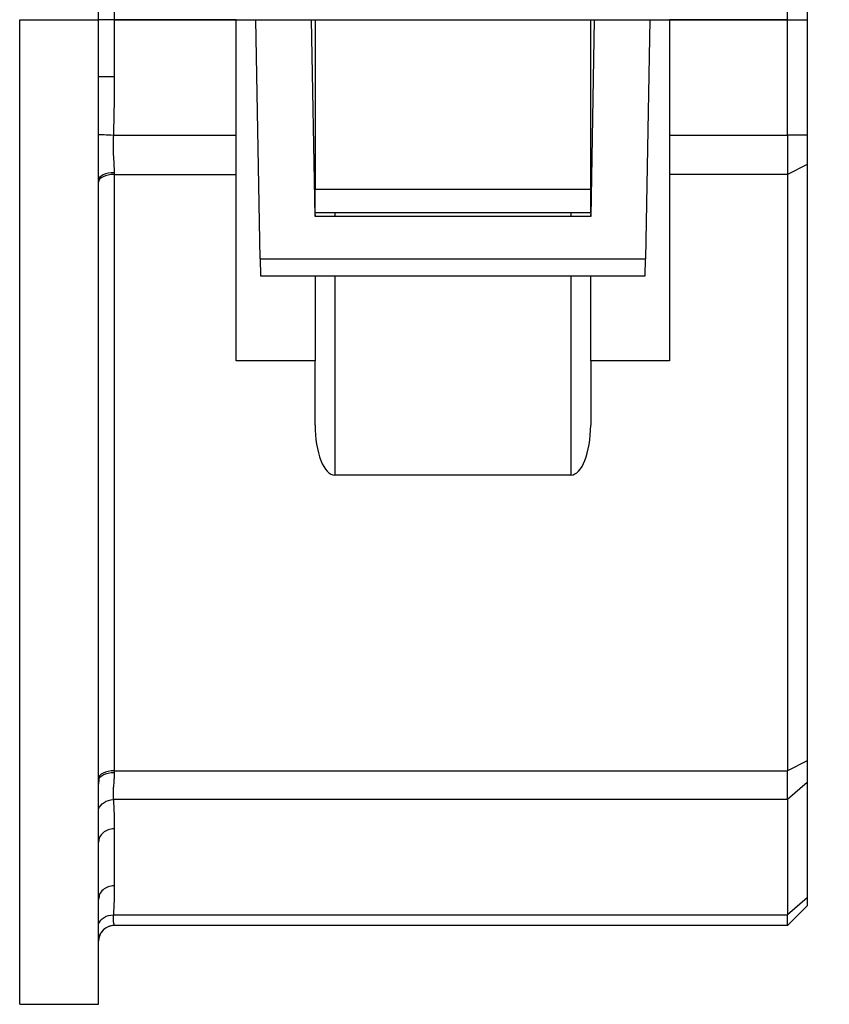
# Model space of a CAD drawing. Header units: millimetres. Extents: x 6 to 273, y 6 to 210.
# Tile 4 of 10: x 67 to 88, y 76 to 101. Entities that reach past the tile are written whole.
import ezdxf

# ---------------------------------------------------------------- set-up
doc = ezdxf.new("R2010")
doc.units = ezdxf.units.MM
doc.layers.add('DIMENSIONS', color=140, linetype='Continuous', lineweight=25)
doc.styles.add('SLDTEXTSTYLE0', font='TXT', dxfattribs={"width": 0.7})
doc.dimstyles.new('SLDDIMSTYLE1', dxfattribs={"dimtxt": 2.158008, "dimasz": 3.302, "dimexe": 0, "dimexo": 0.0625, "dimgap": 0.539502, "dimtad": 0, "dimtih": 1, "dimtoh": 1, "dimrnd": 1e-09, "dimzin": 4, "dimdsep": 46, "dimtxsty": 'SLDTEXTSTYLE0', "dimsah": 1, "dimcen": 0.09, "dimadec": 0, "dimazin": 1, "dimtfac": 1, "dimtofl": 0, "dimtmove": 0, "dimatfit": 3, "dimfxl": 0, "dimfrac": 2, "dimtolj": 1, "dimtzin": 12, "dimarcsym": 0})

# ---------------------------------------------------------------- blocks, each defined once
blk = doc.blocks.new('_D_2')
at = {"layer": 'DIMENSIONS'}
for p, q in [((87.786, 123.945), (106.191, 123.945)), ((103.016, 123.945), (103.016, 106.911)), ((99.81, 102.998), (99.085, 102.998)), ((99.085, 102.998), (99.085, 99.568)), ((106.223, 102.998), (106.947, 102.998)), ((106.947, 102.998), (106.947, 99.568)), ((99.085, 99.568), (99.81, 99.568)), ((106.947, 99.568), (106.223, 99.568)), ((103.016, 77.945), (103.016, 99.085)), ((87.786, 77.945), (106.191, 77.945))]:
    blk.add_line(p, q, dxfattribs=at)
for points in [[(103.016, 123.945), (102.508, 120.643), (103.524, 120.643)], [(103.016, 77.945), (103.524, 81.247), (102.508, 81.247)]]:
    blk.add_solid(points, dxfattribs=at)
at = {"layer": 'DIMENSIONS', "char_height": 2.1167, "attachment_point": 1, "style": 'SLDTEXTSTYLE0'}
for s, insert in [('46.0', (99.81, 106.21)), ('1.81', (99.81, 102.297))]:
    blk.add_mtext(s, dxfattribs=dict(at, insert=insert))

msp = doc.modelspace()

# ---------------------------------------------------------------- linework, layer by layer
for p, q in [((86.516, 100.945), (86.516, 103.873)), ((87.016, 103.873), (87.016, 100.945)), ((69.016, 100.945), (69.016, 102.391)), ((69.416, 102.391), (69.416, 100.945)), ((67.016, 100.945), (69.016, 100.945)), ((67.016, 75.945), (67.016, 100.945)), ((69.416, 100.945), (69.016, 100.945)), ((69.016, 99.498), (69.016, 100.945)), ((69.416, 100.945), (86.516, 100.945)), ((69.416, 100.945), (69.416, 99.498)), ((72.516, 100.945), (69.416, 100.945)), ((72.516, 98.016), (72.516, 100.945)), ((73.122, 94.873), (73.016, 100.945)), ((74.516, 95.945), (74.429, 100.945)), ((74.516, 100.945), (74.516, 96.645)), ((81.603, 100.945), (81.516, 95.945)), ((81.516, 96.645), (81.516, 100.945)), ((83.016, 100.945), (82.91, 94.873)), ((83.516, 100.945), (83.516, 98.016)), ((86.516, 100.945), (83.516, 100.945)), ((86.516, 100.945), (87.016, 100.945)), ((86.516, 98.016), (86.516, 100.945)), ((87.016, 100.945), (87.016, 98.016)), ((69.395, 98.016), (72.516, 98.016)), ((72.516, 97.016), (72.516, 98.016)), ((83.516, 98.016), (86.516, 98.016)), ((83.516, 98.016), (83.516, 97.016)), ((86.516, 98.016), (86.516, 97.016)), ((87.016, 98.016), (86.516, 98.016)), ((87.016, 98.016), (87.016, 97.266)), ((87.016, 97.266), (86.516, 97.016)), ((87.016, 97.266), (87.016, 82.123)), ((69.416, 97.059), (69.416, 97.016)), ((69.416, 97.016), (69.416, 81.873)), ((69.416, 97.016), (72.516, 97.016)), ((72.516, 92.284), (72.516, 97.016)), ((86.516, 97.016), (83.516, 97.016)), ((83.516, 97.016), (83.516, 92.284)), ((86.516, 97.016), (86.516, 81.873)), ((69.016, 81.622), (69.016, 96.868)), ((74.516, 96.645), (81.516, 96.645)), ((74.516, 96.045), (74.516, 96.645)), ((81.516, 96.045), (81.516, 96.645)), ((74.516, 96.045), (81.516, 96.045)), ((74.516, 96.001), (74.516, 96.045)), ((74.516, 96.001), (74.516, 95.945)), ((75.016, 96.045), (75.016, 95.945)), ((81.016, 96.045), (81.016, 95.945)), ((81.516, 96.045), (81.516, 96.001)), ((81.516, 95.945), (81.516, 96.001)), ((81.516, 95.945), (74.516, 95.945)), ((73.122, 94.873), (82.91, 94.873)), ((73.122, 94.873), (73.13, 94.445)), ((82.903, 94.445), (82.91, 94.873)), ((73.13, 94.445), (82.903, 94.445)), ((74.516, 94.445), (74.516, 92.284)), ((75.016, 94.445), (75.016, 89.384)), ((81.016, 94.445), (81.016, 89.384)), ((81.516, 92.284), (81.516, 94.445)), ((74.516, 92.284), (72.516, 92.284)), ((74.516, 90.65), (74.516, 92.284)), ((81.516, 92.284), (81.516, 90.65)), ((83.516, 92.284), (81.516, 92.284)), ((81.016, 89.384), (75.016, 89.384)), ((87.016, 82.123), (86.516, 81.873)), ((87.016, 82.123), (87.016, 81.574)), ((69.416, 81.873), (86.516, 81.873)), ((69.416, 81.873), (69.416, 81.831)), ((86.516, 81.141), (86.516, 81.873)), ((69.023, 81.661), (69.016, 81.536)), ((87.016, 81.574), (86.516, 81.141)), ((87.016, 81.574), (87.016, 78.646)), ((86.516, 81.141), (69.395, 81.141)), ((86.516, 81.141), (86.516, 78.213)), ((69.416, 80.4), (69.416, 78.953)), ((69.016, 78.607), (69.016, 80.054)), ((69.031, 78.67), (69.016, 78.607)), ((87.016, 78.646), (86.516, 78.213)), ((87.016, 78.646), (87.016, 78.445)), ((87.016, 78.445), (86.516, 77.945)), ((69.395, 78.213), (86.516, 78.213)), ((86.516, 77.945), (86.516, 78.213)), ((86.516, 77.945), (69.416, 77.945)), ((69.416, 77.945), (69.416, 77.945)), ((69.016, 75.945), (69.016, 77.545)), ((67.016, 75.945), (69.016, 75.945))]:
    msp.add_line(p, q)
at = {"flags": 128}
for points in [[(69.416, 97.016), (69.338, 97.013), (69.263, 97.001), (69.194, 96.983), (69.133, 96.958), (69.084, 96.927), (69.047, 96.893), (69.024, 96.855), (69.016, 96.816)], [(69.416, 81.873), (69.338, 81.869), (69.263, 81.858), (69.194, 81.839), (69.133, 81.814), (69.084, 81.784), (69.047, 81.749), (69.024, 81.712), (69.016, 81.673)]]:
    msp.add_lwpolyline(points, dxfattribs=at)
msp.add_arc((69.416, 77.545), 0.4, 90, 180)
for centre, start_param, end_param in [((75.016, 90.65), 1.570796, 3.141593), ((81.016, 90.65), 3.141593, 4.712389)]:
    msp.add_ellipse(centre, major_axis=(0, 1.266), ratio=0.394931, start_param=start_param, end_param=end_param)
for points in [[(69.016, 98.031), (69.016, 98.519), (69.016, 99.008), (69.016, 99.498)], [(69.016, 99.498), (69.016, 99.498), (69.103, 99.498), (69.311, 99.498), (69.416, 99.498)], [(69.016, 98.031), (69.043, 98.03), (69.146, 98.026), (69.312, 98.02), (69.395, 98.016)], [(69.395, 98.016), (69.387, 97.85), (69.386, 97.518), (69.416, 97.205), (69.416, 97.059)], [(69.416, 97.059), (69.311, 97.059), (69.103, 97.018), (69.016, 96.918), (69.016, 96.868)], [(69.016, 81.622), (69.016, 81.677), (69.103, 81.786), (69.311, 81.831), (69.416, 81.831)], [(69.016, 80.898), (69.043, 80.967), (69.146, 81.09), (69.312, 81.139), (69.395, 81.141)], [(69.395, 81.141), (69.414, 80.894), (69.416, 80.646), (69.416, 80.4)], [(69.016, 80.054), (69.016, 80.323), (69.016, 80.605), (69.016, 80.898)], [(69.416, 80.4), (69.311, 80.4), (69.103, 80.325), (69.016, 80.144), (69.016, 80.054)], [(69.416, 78.953), (69.416, 78.706), (69.414, 78.459), (69.395, 78.213)], [(69.016, 77.985), (69.016, 78.179), (69.016, 78.387), (69.016, 78.607)], [(69.016, 77.985), (69.043, 78.052), (69.146, 78.171), (69.312, 78.214), (69.395, 78.213)], [(69.416, 77.945), (69.311, 77.945), (69.103, 77.859), (69.016, 77.65), (69.016, 77.545)]]:
    msp.add_open_spline(points, degree=3)
for points, knots in [([(69.416, 99.498), (69.416, 99.217), (69.415, 98.724), (69.401, 98.23), (69.395, 98.016)], [0, 0, 0, 0, 0.5678578, 1, 1, 1, 1]), ([(69.016, 96.868), (69.016, 96.992), (69.016, 97.117), (69.016, 97.242), (69.016, 97.374), (69.016, 97.505), (69.016, 97.637), (69.016, 97.768), (69.016, 97.9), (69.016, 98.031)], [0, 0, 0, 0, 0.000379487, 0.000379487, 0.000379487, 0.000777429, 0.000777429, 0.000777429, 0.001175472, 0.001175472, 0.001175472, 0.001175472]), ([(69.416, 81.831), (69.416, 81.799), (69.415, 81.729), (69.407, 81.612), (69.4, 81.515), (69.39, 81.397), (69.386, 81.273), (69.392, 81.185), (69.395, 81.141)], [0, 0, 0, 0, 0.112559, 0.250515, 0.437309, 0.501225, 0.75155, 1, 1, 1, 1]), ([(69.016, 80.898), (69.016, 80.975), (69.016, 81.052), (69.016, 81.13), (69.016, 81.211), (69.016, 81.292), (69.016, 81.374), (69.016, 81.456), (69.016, 81.539), (69.016, 81.622)], [0, 0, 0, 0, 0.00038506, 0.00038506, 0.00038506, 0.000780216, 0.000780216, 0.000780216, 0.001175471, 0.001175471, 0.001175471, 0.001175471]), ([(69.416, 78.953), (69.364, 78.948), (69.259, 78.938), (69.128, 78.857), (69.046, 78.762), (69.035, 78.694), (69.031, 78.67)], [0, 0, 0, 0, 0.284034, 0.568068, 0.852102, 1, 1, 1, 1]), ([(69.395, 78.213), (69.393, 78.193), (69.39, 78.152), (69.388, 78.101), (69.389, 78.056), (69.393, 78.024), (69.4, 77.992), (69.407, 77.967), (69.415, 77.95), (69.416, 77.947), (69.416, 77.945)], [0, 0, 0, 0, 0.124233, 0.248888, 0.374032, 0.499731, 0.563031, 0.749997, 0.887627, 1, 1, 1, 1]), ([(69.016, 77.545), (69.016, 77.59), (69.016, 77.635), (69.016, 77.682), (69.016, 77.73), (69.016, 77.78), (69.016, 77.83), (69.016, 77.881), (69.016, 77.932), (69.016, 77.985)], [0, 0, 0, 0, 0.000379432, 0.000379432, 0.000379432, 0.000777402, 0.000777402, 0.000777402, 0.001175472, 0.001175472, 0.001175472, 0.001175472])]:
    msp.add_open_spline(points, degree=3, knots=knots)

# ---------------------------------------------------------------- dimensions: what is measured, and where the dimension line sits
at = {"layer": 'DIMENSIONS'}
dim = msp.add_linear_dim(base=(103.016, 77.945), p1=(86.516, 123.945), p2=(86.516, 77.945), angle=90, dimstyle='SLDDIMSTYLE1', dxfattribs=at)
dim.commit()
dim.dimension.update_dxf_attribs({"geometry": '_D_2', "text_midpoint": (103.016, 102.998), "dimtype": 160})

doc.saveas('drawing.dxf')
